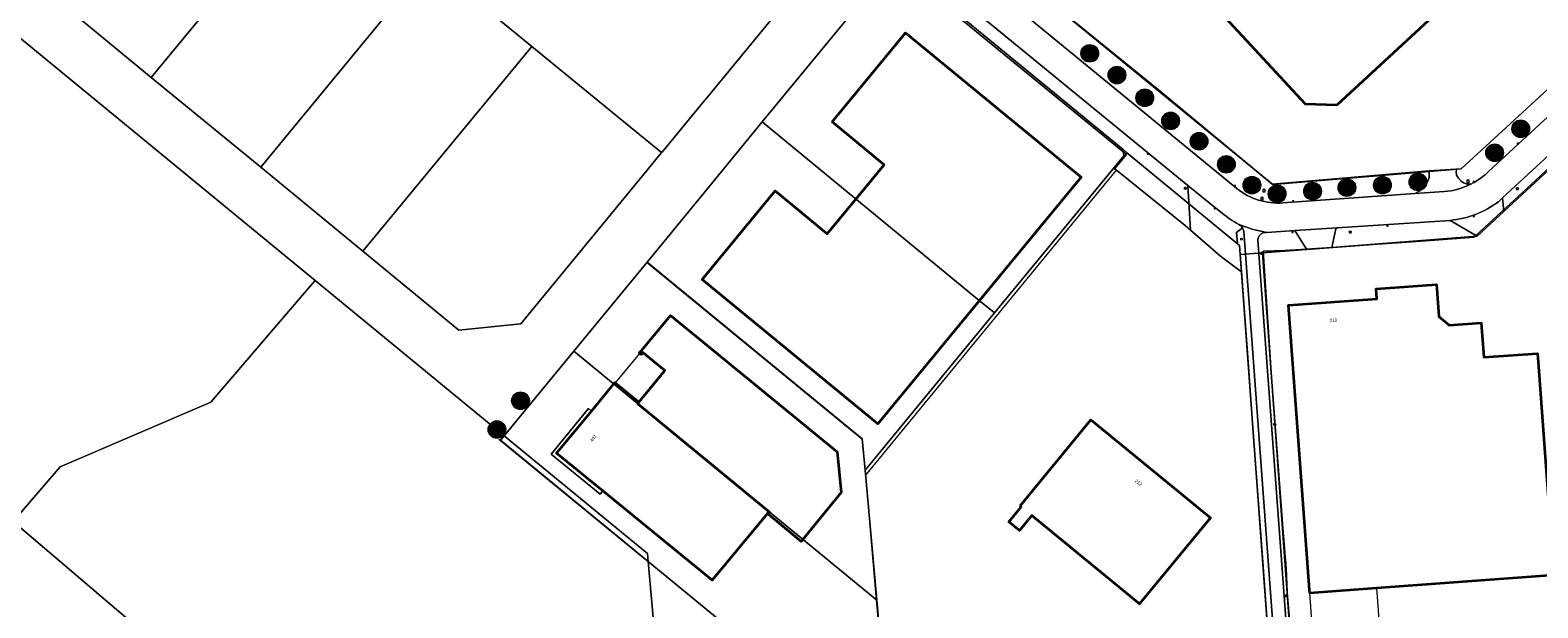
# Model space of a CAD drawing. Header units: millimetres. Extents: x 162876 to 168130, y 402614 to 405602.
# Tile 20 of 256: x 163842 to 164183, y 403281 to 403412. Entities that reach past the tile are written whole.
import ezdxf
from ezdxf.enums import TextEntityAlignment as Align

# ---------------------------------------------------------------- set-up
doc = ezdxf.new("R2010")
doc.units = ezdxf.units.MM
for name, color, linetype, lineweight in [('X-CA190022.004-UO-BGT_Ondergrond$0$GE_201_SHDHek_Lijn_GEM', 253, 'X-CA190022.004-UO-BGT_Ondergrond$0$Hekwerk', 9), ('X-CA190022.004-UO-BGT_Ondergrond$0$GE_314_WGDRijbaanLokaleweg_Vlak_GEM', 253, 'Continuous', 9), ('X-CA190022.004-UO-BGT_Ondergrond$0$GE_316_WGDFietspad_Vlak_GEM', 253, 'Continuous', 9), ('X-CA190022.004-UO-BGT_Ondergrond$0$GE_322_WGDInrit_Vlak_GEM', 253, 'Continuous', 9), ('X-CA190022.004-UO-BGT_Ondergrond$0$GE_367_OWGBerm_groenvoorziening_grasenk_GEM', 253, 'Continuous', 9), ('X-CA190022.004-UO-BGT_Ondergrond$0$GE_401_OTDErf_Vlak_GEM', 253, 'Continuous', 9), ('X-CA190022.004-UO-BGT_Ondergrond$0$GE_4502_GBKN_Huisnummer_Lijn_GEM', 7, 'Continuous', 9), ('X-CA190022.004-UO-BGT_Ondergrond$0$GE_601_PNDgrondvlakpand_Vlak_MV_GEM', 34, 'Continuous', 35), ('X-CA190022.004-UO-BGT_Ondergrond$0$GE_612_PanddeelOnderbouwOverbouw_Vlak_GEM', 253, 'Continuous', 9), ('X-CA190022.004-UO-BGT_Ondergrond$0$GE_613_PanddeelOnderbouwOverbouw_Lijn_GEM', 253, 'Continuous', 9), ('X-CA190022.004-UO-BGT_Ondergrond$0$GE_632_GBILuifel_Inrichtend_Vlak_GEM', 253, 'Continuous', 9), ('X-CA190022.004-UO-BGT_Ondergrond$0$GE_814_BRDVerkeersbord_Punt_GEM', 7, 'Continuous', 25), ('X-CA190022.004-UO-BGT_Ondergrond$0$GE_861_PALLichtmast_Punt_GEM', 202, 'Continuous', 25), ('X-CA190022.004-UO-BGT_Ondergrond$0$GE_885_PutInspectieofRioolput_Punt_GEM', 253, 'Continuous', 9), ('X-CA190022.004-UO-BGT_Ondergrond$0$GE_886_PutKolk_Punt_GEM', 253, 'Continuous', 9), ('X-CA190022.004-UO-BGT_Ondergrond$0$N-WE-RI-PUT_INSPECTIE-S', 253, 'Continuous', 9), ('X-CA190022.004-UO-KAD_Percelen$0$B-WE-KG-GRENS_PERCEEL-GV', 150, 'Continuous', 9)]:
    doc.layers.add(name, color=color, linetype=linetype, lineweight=lineweight)
doc.layers.add('X-CA190022.004-UO-DWM_Beplanting_v0.1$0$B-WE-GR-BOOM-S AFKOMSTIG UIT BOMENBESTAND GEMEENTE', color=252, linetype='Continuous')
doc.styles.add('X-CA190022.004-UO-BGT_Ondergrond$0$BGT_NAR', font='arial.ttf', dxfattribs={"height": 1})
doc.styles.add('X-CA190022.004-UO-BGT_Ondergrond$0$NLCS-ISO', font='NLCS-ISO.ttf')
doc.linetypes.add('X-CA190022.004-UO-BGT_Ondergrond$0$Hekwerk', pattern='A,5,-1.5,[2,dgnlstyle-Veghel.shx,S=0.007937,R=0,X=0,Y=0],-1.5', length=8)

# ---------------------------------------------------------------- blocks, each defined once
blk = doc.blocks.new('X-CA190022.004-UO-BGT_Ondergrond$0$SRI-KOLK-SO')
at = {"color": 0, "linetype": 'ByBlock', "lineweight": 18}
blk.add_lwpolyline([(-1.125, -1.125), (1.125, -1.125), (1.125, 1.125), (-1.125, 1.125)], close=True, dxfattribs=at)
at = {"color": 0, "linetype": 'ByBlock', "lineweight": 18, "style": 'X-CA190022.004-UO-BGT_Ondergrond$0$NLCS-ISO'}
blk.add_text('k', height=1.5, dxfattribs=at).set_placement((0, 0), align=Align.MIDDLE_CENTER)
blk = doc.blocks.new('X-CA190022.004-UO-BGT_Ondergrond$0$IMGEOKolk')
at = {"xscale": 5, "yscale": 5, "zscale": 5}
blk.add_blockref('X-CA190022.004-UO-BGT_Ondergrond$0$SRI-KOLK-SO', (0, 0), dxfattribs=at)
blk = doc.blocks.new('X-CA190022.004-UO-BGT_Ondergrond$0$SIE-WEG_PAAL_VERKEERSBORD-SO')
at = {"linetype": 'ByBlock', "lineweight": 18}
blk.add_circle((0, 0), 1.5, dxfattribs=at)
at = {"linetype": 'ByBlock', "lineweight": 18, "style": 'X-CA190022.004-UO-BGT_Ondergrond$0$NLCS-ISO'}
blk.add_text('vb', height=1.5, dxfattribs=at).set_placement((0, 0.1), align=Align.MIDDLE_CENTER)
blk = doc.blocks.new('X-CA190022.004-UO-BGT_Ondergrond$0$IMGEOVerkeersbord')
at = {"xscale": 5, "yscale": 5, "zscale": 5}
blk.add_blockref('X-CA190022.004-UO-BGT_Ondergrond$0$SIE-WEG_PAAL_VERKEERSBORD-SO', (0, 0), dxfattribs=at)
blk = doc.blocks.new('X-CA190022.004-UO-BGT_Ondergrond$0$N-SIE-WEG_LICHTMAST-SO')
h = blk.add_hatch(color=256)
h.paths.add_polyline_path([(1.2, 0.5, 0.658505), (-1.2, 0.5)])
h.paths.add_polyline_path([(-1.2, -0.5, 0.658505), (1.2, -0.5)])
at = {"flags": 128}
for points in [[(-2.2, 1.3), (-1.1, 0.6)], [(-1.2, 0.5), (1.2, 0.5)], [(0, 1.3), (0, 2.5)], [(1.1, 0.6), (2.2, 1.3)], [(-2.2, -1.3), (-1.1, -0.6)], [(-1.2, -0.5), (1.2, -0.5)], [(0, -1.3), (0, -2.5)], [(2.2, -1.3), (1.1, -0.6)]]:
    blk.add_lwpolyline(points, dxfattribs=at)
at = {"ltscale": 0.5}
blk.add_circle((0, 0), 1.27, dxfattribs=at)
at = {"style": 'X-CA190022.004-UO-BGT_Ondergrond$0$NLCS-ISO'}
blk.add_attdef('TYPE', text='', height=1.8, dxfattribs=at).set_placement((0, 2.5), align=Align.BOTTOM_CENTER)
blk = doc.blocks.new('X-CA190022.004-UO-BGT_Ondergrond$0$IMGEOLichtmastpaal')
at = {"xscale": 5, "yscale": 5, "zscale": 5}
blk.add_blockref('X-CA190022.004-UO-BGT_Ondergrond$0$N-SIE-WEG_LICHTMAST-SO', (0, 6), dxfattribs=at)
blk = doc.blocks.new('X-CA190022.004-UO-BGT_Ondergrond$0$SRI-PUT_INSPECTIEPUT_RIOOLPUT-SO')
at = {"color": 0, "linetype": 'ByBlock', "lineweight": 18}
blk.add_lwpolyline([(-1.1, -1.1), (1.1, -1.1), (1.1, 1.1), (-1.1, 1.1)], close=True, dxfattribs=at)
at = {"color": 0, "linetype": 'ByBlock', "lineweight": 18, "style": 'X-CA190022.004-UO-BGT_Ondergrond$0$NLCS-ISO'}
blk.add_text('r', height=1.5, dxfattribs=at).set_placement((0, 0.3), align=Align.MIDDLE_CENTER)
blk = doc.blocks.new('X-CA190022.004-UO-BGT_Ondergrond$0$IMGEOInspectierioolput')
at = {"layer": 'X-CA190022.004-UO-BGT_Ondergrond$0$N-WE-RI-PUT_INSPECTIE-S', "xscale": 10, "yscale": 10, "zscale": 10}
blk.add_blockref('X-CA190022.004-UO-BGT_Ondergrond$0$SRI-PUT_INSPECTIEPUT_RIOOLPUT-SO', (0, 0), dxfattribs=at)
blk = doc.blocks.new('X-CA190022.004-UO-DWM_Beplanting_v0.1$0$SGR-BOOM_01-SO')
at = {"linetype": 'ByBlock', "lineweight": 18}
h = blk.add_hatch(color=0, dxfattribs=at)
h.dxf.hatch_style = 1
edge = h.paths.add_edge_path()
edge.add_arc((0, 0), 0.25, 0, 360)
at = {"color": 0, "linetype": 'ByBlock', "lineweight": 18}
for radius in [2, 0.25]:
    blk.add_circle((0, 0), radius, dxfattribs=at)
blk = doc.blocks.new('X-CA190022.004-UO-DWM_Beplanting_v0.1$0$IMGEOBoom')
at = {"transparency": 33554457}
h = blk.add_hatch(color=256, dxfattribs=at)
h.dxf.hatch_style = 1
edge = h.paths.add_edge_path()
edge.add_arc((0, 0), 100, 0, 360)
edge = h.paths.add_edge_path(flags=17)
edge.add_arc((0, 0), 12.5, 0, 360)
h = blk.add_hatch()
h.set_pattern_fill('ANGLE', color=256)
h.set_pattern_definition([(0, (0, 0), (0, 6.985), [5.08, -1.905]), (90, (0, 0), (-6.985, 4e-16), [5.08, -1.905])])
edge = h.paths.add_edge_path(flags=17)
edge.add_arc((0, 0), 12.5, 0, 360)
at = {"xscale": 50, "yscale": 50, "zscale": 50}
blk.add_blockref('X-CA190022.004-UO-DWM_Beplanting_v0.1$0$SGR-BOOM_01-SO', (0, 0), dxfattribs=at)

msp = doc.modelspace()

# ---------------------------------------------------------------- linework, layer by layer
at = {"layer": 'X-CA190022.004-UO-BGT_Ondergrond$0$GE_201_SHDHek_Lijn_GEM'}
for p, q in [((164175.088, 403388.839), (164190.18, 403402.755)), ((164097.455, 403398.262), (164123.182, 403376.894)), ((164174.239, 403388.121), (164165.882, 403380.425)), ((164031.24, 403310.978), (164087.94, 403380.063)), ((164103.497, 403367.545), (164087.94, 403380.063)), ((164123.182, 403376.894), (164158.685, 403379.957)), ((164158.685, 403379.957), (164164.703, 403380.325)), ((164164.85, 403380.338), (164164.703, 403380.325)), ((164165.882, 403380.425), (164164.85, 403380.338)), ((164104.717, 403366.487), (164103.497, 403367.545)), ((164111.487, 403360.613), (164104.717, 403366.487)), ((163982, 403359.062), (164030.415, 403319.289)), ((164115.674, 403357.456), (164111.487, 403360.613)), ((164125.986, 403361.882), (164121.104, 403361.734)), ((164121.104, 403361.734), (164122.917, 403334.219)), ((164130.885, 403362.181), (164125.986, 403361.882)), ((164116.235, 403357.093), (164115.674, 403357.456)), ((164117.657, 403337.683), (164116.235, 403357.093)), ((164118.898, 403320.745), (164117.657, 403337.683)), ((164122.917, 403334.219), (164124.72, 403310.119)), ((163980.6, 403292.695), (163948.331, 403319.167)), ((164030.415, 403319.289), (164031.222, 403311.19)), ((164120.158, 403303.545), (164118.898, 403320.745)), ((164031.222, 403311.19), (164031.24, 403310.978)), ((164031.24, 403310.978), (164033.652, 403282.776)), ((164124.72, 403310.119), (164125.566, 403299.069)), ((164121.05, 403291.365), (164120.158, 403303.545)), ((164125.566, 403299.069), (164126.307, 403289.989)), ((163982.024, 403291.527), (163980.6, 403292.695)), ((163999.618, 403277.094), (163982.024, 403291.527)), ((164122.43, 403272.523), (164121.05, 403291.365)), ((164126.307, 403289.989), (164126.524, 403284.482)), ((164126.524, 403284.482), (164128.805, 403257.478)), ((164033.652, 403282.776), (164036.848, 403246.646))]:
    msp.add_line(p, q, dxfattribs=at)
at = {"layer": 'X-CA190022.004-UO-BGT_Ondergrond$0$GE_314_WGDRijbaanLokaleweg_Vlak_GEM', "flags": 128}
for points in [[(164111.819, 403370.327), (164110.422, 403371.472), (164104.118, 403376.641), (164047.197, 403423.307), (164045.595, 403424.62), (164045.52, 403424.682), (164045.445, 403424.743), (164023.128, 403443.119), (163988.974, 403471.167), (163987.37, 403472.484), (163985.867, 403473.719), (163972.494, 403484.697), (163965.389, 403490.533), (163957.217, 403497.246), (163924.326, 403524.265), (163916.412, 403530.766), (163911.028, 403535.189), (163890.616, 403551.956), (163878.913, 403561.57), (163847.365, 403587.523)], [(163894.462, 403557.262), (163916.178, 403539.41), (163948.098, 403513.169), (163960.605, 403502.888), (163991.561, 403477.44), (163993.176, 403476.111), (163994.174, 403475.291), (163994.939, 403474.662), (163995.092, 403474.547), (163995.246, 403474.433), (164022.241, 403452.249), (164022.53, 403451.998), (164022.603, 403451.936), (164049.692, 403429.697), (164051.252, 403428.415), (164115.201, 403375.914)], [(164171.712, 403379.416), (164172.084, 403379.76), (164220.815, 403424.824), (164231.312, 403434.53), (164251.364, 403453.071), (164259.771, 403460.845), (164260.937, 403461.923), (164269.442, 403469.787), (164301.838, 403499.752), (164302.958, 403500.79), (164306.775, 403504.328), (164315.372, 403512.298), (164341.662, 403536.67)], [(164346.364, 403532.147), (164336.681, 403523.174), (164330.498, 403517.445), (164315.256, 403503.321), (164305.01, 403493.828), (164295.413, 403484.949), (164288.546, 403478.6), (164286.117, 403476.354), (164265.184, 403457.002), (164261.843, 403453.913), (164234.977, 403429.074), (164225.894, 403420.677), (164204.85, 403401.219), (164196.292, 403393.307), (164175.226, 403373.829), (164174.284, 403372.958)], [(164125.606, 403372.668), (164155.516, 403374.781), (164162.03, 403375.241)], [(164163.417, 403368.741), (164137.846, 403367.054), (164128.316, 403366.425), (164121.941, 403366.004), (164118.846, 403366.637), (164115.592, 403367.815)]]:
    msp.add_lwpolyline(points, dxfattribs=at)
at = {"layer": 'X-CA190022.004-UO-BGT_Ondergrond$0$GE_314_WGDRijbaanLokaleweg_Vlak_GEM'}
for centre, radius, start, end in [((164160.638, 403391.765), 16.587, 296.61246, 311.88515), ((164124.597, 403387.734), 15.1, 231.51754, 273.83023), ((164160.651, 403391.765), 16.581, 274.77128, 296.57234)]:
    msp.add_arc(centre, radius, start, end, dxfattribs=at)
at = {"layer": 'X-CA190022.004-UO-BGT_Ondergrond$0$GE_314_WGDRijbaanLokaleweg_Vlak_GEM', "extrusion": (0, 0, -1)}
for centre, radius, start, end in [((-164161.555, 403389.649), 20.991, 232.67033, 264.91163), ((-164131.305, 403395.505), 31.838, 299.57298, 307.73704)]:
    msp.add_arc(centre, radius, start, end, dxfattribs=at)
at = {"layer": 'X-CA190022.004-UO-BGT_Ondergrond$0$GE_316_WGDFietspad_Vlak_GEM', "flags": 128}
for points in [[(164115.592, 403367.815), (164118.846, 403366.637), (164121.941, 403366.004), (164121.189, 403365.954)], [(164119.931, 403364.224), (164128.789, 403243.894), (164125.784, 403243.64), (164118.279, 403345.82), (164116.721, 403366.226)], [(164146.767, 403285.491), (164148.907, 403256.384), (164134.246, 403249.587), (164131.672, 403284.379), (164146.767, 403285.491)]]:
    msp.add_lwpolyline(points, dxfattribs=at)
at = {"layer": 'X-CA190022.004-UO-BGT_Ondergrond$0$GE_316_WGDFietspad_Vlak_GEM'}
for centre, radius, start, end in [((164114.57, 403365.896), 2.174, 30.73055, 61.96929), ((164114.562, 403365.888), 2.186, 8.90257, 30.80425), ((164121.676, 403364.277), 1.746, 106.20067, 181.75246)]:
    msp.add_arc(centre, radius, start, end, dxfattribs=at)
at = {"layer": 'X-CA190022.004-UO-BGT_Ondergrond$0$GE_322_WGDInrit_Vlak_GEM', "flags": 128}
for points in [[(164162.03, 403375.241), (164155.516, 403374.781), (164156.547, 403375.41), (164157.316, 403376.045), (164157.98, 403376.851), (164158.334, 403377.586), (164158.659, 403378.445), (164158.679, 403379.616), (164158.685, 403379.957), (164164.703, 403380.325), (164164.85, 403380.338), (164164.807, 403380.088), (164164.757, 403379.767), (164164.864, 403378.985), (164165.249, 403378.266)], [(164116.439, 403367.007), (164115.133, 403365.985), (164115.291, 403363.492), (164115.798, 403363.076), (164115.946, 403361.042), (164116.235, 403357.093), (164115.674, 403357.456), (164111.487, 403360.613), (164104.717, 403366.487), (164104.118, 403376.641), (164110.422, 403371.472), (164111.819, 403370.327)], [(164165.249, 403378.266), (164165.844, 403377.596), (164166.374, 403377.205), (164167.237, 403376.963), (164168.068, 403376.935)], [(164174.284, 403372.958), (164175.226, 403373.829), (164175.49, 403370.704)], [(164175.49, 403370.704), (164169.481, 403365.131), (164163.417, 403368.741)], [(164137.846, 403367.054), (164137.561, 403366.789), (164136.649, 403362.597), (164130.885, 403362.181), (164128.316, 403366.425), (164137.846, 403367.054)]]:
    msp.add_lwpolyline(points, dxfattribs=at)
at = {"layer": 'X-CA190022.004-UO-BGT_Ondergrond$0$GE_322_WGDInrit_Vlak_GEM', "extrusion": (0, 0, -1)}
for centre, radius, start, end in [((-164160.651, 403391.765), 16.581, 243.42766, 265.22872), ((-164114.57, 403365.896), 2.174, 118.03071, 149.26945)]:
    msp.add_arc(centre, radius, start, end, dxfattribs=at)
at = {"layer": 'X-CA190022.004-UO-BGT_Ondergrond$0$GE_322_WGDInrit_Vlak_GEM'}
for centre, radius, start, end in [((164161.555, 403389.649), 20.991, 275.08837, 307.32967), ((164131.305, 403395.505), 31.838, 232.26296, 240.42702)]:
    msp.add_arc(centre, radius, start, end, dxfattribs=at)
at = {"layer": 'X-CA190022.004-UO-BGT_Ondergrond$0$GE_367_OWGBerm_groenvoorziening_grasenk_GEM', "flags": 128}
for points in [[(164021.873, 403474.21), (164023.405, 403475.629), (164024.929, 403477.04), (164052.619, 403502.676), (164054.291, 403500.864), (164034.327, 403482.449), (164023.302, 403472.06), (164023.438, 403459.209), (164039.689, 403445.569), (164058.254, 403430.48), (164072.428, 403418.573), (164097.455, 403398.262), (164123.182, 403376.894), (164158.685, 403379.957), (164158.679, 403379.616)], [(164115.201, 403375.914), (164051.252, 403428.415), (164049.692, 403429.697), (164022.603, 403451.936), (164022.53, 403451.998), (164022.241, 403452.249)], [(164168.068, 403376.935), (164167.237, 403376.963), (164166.374, 403377.205), (164165.844, 403377.596), (164165.249, 403378.266), (164164.864, 403378.985), (164164.757, 403379.767), (164164.807, 403380.088), (164164.85, 403380.338), (164165.882, 403380.425), (164174.239, 403388.121), (164175.088, 403388.839), (164190.18, 403402.755), (164219.757, 403429.914), (164220.363, 403429.257), (164220.783, 403428.671), (164221.102, 403427.778), (164221.247, 403426.901), (164221.176, 403425.974), (164220.815, 403424.824)], [(164220.815, 403424.824), (164172.084, 403379.76), (164171.712, 403379.416)], [(164047.197, 403423.307), (164104.118, 403376.641), (164104.717, 403366.487), (164103.497, 403367.545), (164087.94, 403380.063), (164087.549, 403380.377), (164090.25, 403383.661), (164046.847, 403419.257), (164042.305, 403423.024)], [(164199.21, 403392.924), (164187.725, 403382.052), (164175.49, 403370.704), (164175.226, 403373.829), (164196.292, 403393.307), (164199.21, 403392.924)], [(164158.679, 403379.616), (164158.659, 403378.445), (164158.334, 403377.586), (164157.98, 403376.851), (164157.316, 403376.045), (164156.547, 403375.41), (164155.516, 403374.781), (164125.606, 403372.668)], [(164122.43, 403272.523), (164121.05, 403291.365), (164120.158, 403303.545), (164118.898, 403320.745), (164117.657, 403337.683), (164116.235, 403357.093), (164115.946, 403361.042), (164115.798, 403363.076), (164115.291, 403363.492), (164115.133, 403365.985), (164116.439, 403367.007)], [(164116.721, 403366.226), (164118.279, 403345.82)], [(164121.189, 403365.954), (164121.941, 403366.004), (164128.316, 403366.425), (164130.885, 403362.181), (164125.986, 403361.882), (164121.104, 403361.734), (164122.917, 403334.219), (164124.72, 403310.119), (164125.566, 403299.069), (164126.307, 403289.989), (164126.524, 403284.482), (164128.805, 403257.478), (164129.577, 403245.132), (164130.346, 403241.79), (164158.219, 403255.139), (164171.084, 403263.999), (164179.494, 403270.177), (164194.84, 403282.196)], [(164163.417, 403368.741), (164169.481, 403365.131), (164136.649, 403362.597), (164137.561, 403366.789), (164137.846, 403367.054), (164163.417, 403368.741)], [(164131.021, 403231.356), (164130.211, 403235.024), (164128.863, 403243.9), (164128.789, 403243.894), (164119.931, 403364.224)], [(164118.279, 403345.82), (164125.784, 403243.64), (164125.354, 403243.604)]]:
    msp.add_lwpolyline(points, dxfattribs=at)
at = {"layer": 'X-CA190022.004-UO-BGT_Ondergrond$0$GE_367_OWGBerm_groenvoorziening_grasenk_GEM', "extrusion": (0, 0, -1)}
for centre, radius, start, end in [((-164160.638, 403391.765), 16.587, 228.11485, 243.38754), ((-164124.597, 403387.734), 15.1, 266.16977, 308.48246), ((-164114.562, 403365.888), 2.186, 149.19575, 171.09743), ((-164121.676, 403364.277), 1.746, 358.24754, 73.79933)]:
    msp.add_arc(centre, radius, start, end, dxfattribs=at)
at = {"layer": 'X-CA190022.004-UO-BGT_Ondergrond$0$GE_401_OTDErf_Vlak_GEM', "flags": 128}
for points in [[(164137.741, 403394.779), (164130.705, 403395.048), (164066.082, 403464.885), (164077.251, 403475.219), (164084.048, 403467.893), (164105.835, 403488.05), (164099.021, 403495.354), (164128.618, 403522.754), (164135.39, 403515.429), (164150.027, 403528.929), (164204.428, 403470.152), (164188.006, 403454.921), (164194.788, 403447.578), (164137.741, 403394.779)], [(164042.305, 403423.024), (164046.847, 403419.257), (164090.25, 403383.661), (164087.549, 403380.377), (164087.94, 403380.063), (164103.497, 403367.545), (164104.717, 403366.487), (164111.487, 403360.613), (164115.674, 403357.456), (164116.235, 403357.093)], [(164190.18, 403402.755), (164175.088, 403388.839), (164174.239, 403388.121), (164165.882, 403380.425), (164164.85, 403380.338), (164164.703, 403380.325), (164158.685, 403379.957), (164123.182, 403376.894), (164097.455, 403398.262), (164072.428, 403418.573)], [(164023.689, 403391.045), (164040.285, 403411.149), (164079.984, 403378.527), (164034.013, 403322.656), (163994.284, 403355.357), (164010.823, 403375.436), (164022.581, 403365.677), (164035.423, 403381.273), (164023.689, 403391.045)], [(164194.84, 403282.196), (164179.494, 403270.177), (164171.084, 403263.999), (164158.219, 403255.139), (164130.346, 403241.79), (164129.577, 403245.132), (164128.805, 403257.478), (164126.524, 403284.482), (164126.307, 403289.989), (164125.566, 403299.069), (164124.72, 403310.119), (164122.917, 403334.219), (164121.104, 403361.734), (164125.986, 403361.882), (164130.885, 403362.181), (164136.649, 403362.597), (164169.481, 403365.131), (164175.49, 403370.704), (164187.725, 403382.052)], [(164116.235, 403357.093), (164117.657, 403337.683), (164118.898, 403320.745), (164120.158, 403303.545), (164121.05, 403291.365), (164122.43, 403272.523)], [(164186.863, 403288.439), (164146.767, 403285.491), (164148.907, 403256.384), (164134.246, 403249.587), (164131.672, 403284.379), (164131.618, 403285.109), (164126.845, 403349.528), (164146.794, 403350.965), (164146.65, 403353.244), (164160.316, 403354.248), (164160.834, 403346.968), (164163.141, 403345.04), (164170.389, 403345.532), (164170.987, 403337.746), (164183.122, 403338.64), (164183.49, 403333.654), (164186.863, 403288.439)], [(164009.099, 403302.365), (163996.591, 403287.27), (163971.837, 403307.504), (163961.416, 403316.022), (163969.288, 403325.568), (163974.597, 403332.006), (163980.007, 403327.559), (163985.909, 403334.78), (163980.93, 403338.836), (163980.526, 403338.352), (163980.088, 403338.718), (163980.567, 403339.291), (163982.02, 403341.029), (163982.066, 403340.983), (163987.177, 403347.189), (163992.849, 403342.547), (164024.853, 403316.354), (164025.722, 403307.165), (164016.987, 403296.422), (164016.707, 403296.078), (164009.099, 403302.365)], [(164066.178, 403304.143), (164082.163, 403323.601), (164109.186, 403301.4), (164093.201, 403281.943), (164068.828, 403301.966), (164066.028, 403298.559), (164063.649, 403300.514), (164066.448, 403303.921), (164066.178, 403304.143)]]:
    msp.add_lwpolyline(points, dxfattribs=at)
at = {"layer": 'X-CA190022.004-UO-BGT_Ondergrond$0$GE_601_PNDgrondvlakpand_Vlak_MV_GEM', "flags": 128}
for points in [[(164137.741, 403394.779), (164130.705, 403395.048), (164066.082, 403464.885), (164077.251, 403475.219), (164084.048, 403467.893), (164105.835, 403488.05), (164099.021, 403495.354), (164128.618, 403522.754), (164135.39, 403515.429), (164150.027, 403528.929), (164204.428, 403470.152), (164188.006, 403454.921), (164194.788, 403447.578), (164137.741, 403394.779)], [(164023.689, 403391.045), (164040.285, 403411.149), (164079.984, 403378.527), (164034.013, 403322.656), (163994.284, 403355.357), (164010.823, 403375.436), (164022.581, 403365.677), (164035.423, 403381.273), (164023.689, 403391.045)], [(164183.49, 403333.654), (164186.863, 403288.439), (164146.767, 403285.491), (164131.672, 403284.379), (164131.618, 403285.109), (164126.845, 403349.528), (164146.794, 403350.965), (164146.65, 403353.244), (164160.316, 403354.248), (164160.834, 403346.968), (164163.141, 403345.04), (164170.389, 403345.532), (164170.987, 403337.746), (164183.122, 403338.64), (164183.49, 403333.654)], [(163992.849, 403342.547), (164024.853, 403316.354), (164025.722, 403307.165), (164016.987, 403296.422), (164016.707, 403296.078), (164009.099, 403302.365), (164009.464, 403302.804), (163979.75, 403327.246), (163980.007, 403327.559), (163985.909, 403334.78), (163980.93, 403338.836), (163980.526, 403338.352), (163980.088, 403338.718), (163980.567, 403339.291), (163982.02, 403341.029), (163982.066, 403340.983), (163987.177, 403347.189), (163992.849, 403342.547)], [(163980.007, 403327.559), (163979.75, 403327.246), (164009.464, 403302.804), (164009.099, 403302.365), (163996.591, 403287.27), (163971.837, 403307.504), (163961.416, 403316.022), (163969.288, 403325.568), (163974.597, 403332.006), (163980.007, 403327.559)], [(164066.178, 403304.143), (164082.163, 403323.601), (164109.186, 403301.4), (164093.201, 403281.943), (164068.828, 403301.966), (164066.028, 403298.559), (164063.649, 403300.514), (164066.448, 403303.921), (164066.178, 403304.143)]]:
    msp.add_lwpolyline(points, dxfattribs=at)
at = {"layer": 'X-CA190022.004-UO-BGT_Ondergrond$0$GE_612_PanddeelOnderbouwOverbouw_Vlak_GEM', "flags": 128}
msp.add_lwpolyline([(163969.288, 403325.568), (163961.416, 403316.022), (163971.837, 403307.504), (163971.271, 403306.771), (163960.183, 403315.849), (163968.635, 403326.125), (163969.288, 403325.568)], dxfattribs=at)
at = {"layer": 'X-CA190022.004-UO-BGT_Ondergrond$0$GE_613_PanddeelOnderbouwOverbouw_Lijn_GEM'}
for p, q in [((163968.635, 403326.125), (163960.183, 403315.849)), ((163969.288, 403325.568), (163968.635, 403326.125)), ((163960.183, 403315.849), (163971.271, 403306.771)), ((163971.271, 403306.771), (163971.837, 403307.504))]:
    msp.add_line(p, q, dxfattribs=at)
at = {"layer": 'X-CA190022.004-UO-BGT_Ondergrond$0$GE_632_GBILuifel_Inrichtend_Vlak_GEM', "flags": 128}
msp.add_lwpolyline([(163974.692, 403331.928), (163980.205, 403338.62), (163980.526, 403338.352), (163980.93, 403338.836), (163985.909, 403334.78), (163980.007, 403327.559), (163974.692, 403331.928)], dxfattribs=at)
at = {"layer": 'X-CA190022.004-UO-KAD_Percelen$0$B-WE-KG-GRENS_PERCEEL-GV', "flags": 128}
for points in [[(164203.337, 403482.614), (164125.348, 403566.768), (164022.925, 403472.093), (164023.261, 403458.91), (164123.292, 403376.825), (164165.882, 403380.425), (164237.134, 403446.038)], [(164019.82, 403442.132), (163968.105, 403484.565), (163936.317, 403445.8), (163935.426, 403444.712), (163925.671, 403432.812), (163932.642, 403427.098), (163955.818, 403408.1), (163977.372, 403390.433), (163985.108, 403384.108), (163985.161, 403384.065), (163994.91, 403395.936), (163995.436, 403396.577), (164017.434, 403423.389), (164021.142, 403427.908)], [(163869.777, 403401.074), (163907.78, 403447.259), (163888.448, 403463.17), (163850.484, 403416.955)], [(163932.642, 403427.098), (163925.671, 403432.812), (163925.535, 403432.646), (163907.78, 403447.259), (163869.777, 403401.074), (163894.535, 403380.748), (163900.905, 403388.496), (163928.781, 403422.385)], [(163905.795, 403353.943), (163906.832, 403355.156), (163809.113, 403435.554), (163754.232, 403372.72), (163838.579, 403300.615), (163849.19, 403312.973), (163883.244, 403327.559)], [(163917.634, 403361.729), (163925.173, 403370.915), (163955.818, 403408.1), (163932.642, 403427.098), (163928.781, 403422.385), (163900.905, 403388.496), (163894.535, 403380.748)], [(164060.384, 403347.772), (164089.594, 403383.336), (164089.457, 403384.744), (164045.439, 403420.954), (164031.342, 403419.55), (164007.908, 403391.015), (164017.288, 403383.287), (164056.952, 403350.601)], [(163955.818, 403408.1), (163925.173, 403370.915), (163917.634, 403361.729), (163939.292, 403343.895), (163953.294, 403345.31), (163981.871, 403380.095), (163985.108, 403384.108), (163977.372, 403390.433)], [(164007.908, 403391.015), (164005.556, 403388.151), (163995.352, 403375.726), (163981.86, 403359.306), (164030.514, 403319.284), (164031.148, 403312.178), (164060.384, 403347.772), (164056.952, 403350.601), (164017.288, 403383.287)], [(164089.583, 403216.935), (164088.484, 403222.695), (164110.121, 403226.655), (164124.014, 403244.093), (164124.081, 403244.177), (164124.471, 403244.666), (164115.946, 403361.042), (164115.798, 403363.076), (164090.229, 403384.109), (164089.457, 403384.744), (164089.594, 403383.336), (164060.384, 403347.772), (164031.148, 403312.178), (164033.768, 403282.812), (164037.022, 403246.337), (164039.956, 403213.457), (164059.365, 403213.073), (164085, 403215.942)], [(163965.29, 403339.14), (164033.768, 403282.812), (164031.148, 403312.178), (164030.514, 403319.284), (163981.86, 403359.306)], [(163981.944, 403293.359), (163982.109, 403291.509), (164037.022, 403246.337), (164033.768, 403282.812), (163965.29, 403339.14), (163949.562, 403320)], [(163949.562, 403320), (163948.719, 403318.975), (163982.109, 403291.509), (163981.944, 403293.359)], [(163810.626, 403268.058), (163860.01, 403225.68), (163887.81, 403258.53), (163838.579, 403300.615)], [(163982.109, 403291.509), (163988.217, 403223.063), (164032.827, 403213.599), (164039.956, 403213.457), (164037.022, 403246.337)]]:
    msp.add_lwpolyline(points, close=True, dxfattribs=at)
for points in [[(164237.134, 403446.038), (164165.882, 403380.425), (164123.292, 403376.825), (164023.261, 403458.91), (163997.382, 403480.119), (163954.024, 403515.741), (163938.953, 403528.122), (163935.104, 403531.285), (163924.466, 403540.094)], [(163909.478, 403532.697), (163910.138, 403532.156), (163911.841, 403530.76), (163968.105, 403484.565), (164019.82, 403442.132), (164045.439, 403420.954), (164089.457, 403384.744), (164090.229, 403384.109)], [(163809.113, 403435.554), (163906.832, 403355.156), (163949.562, 403320), (163965.29, 403339.14), (163981.86, 403359.306), (163995.352, 403375.726), (164005.556, 403388.151), (164007.908, 403391.015), (164031.342, 403419.55)], [(164017.434, 403423.389), (163995.436, 403396.577), (163994.91, 403395.936), (163985.161, 403384.065), (163985.108, 403384.108), (163981.871, 403380.095), (163953.294, 403345.31), (163939.292, 403343.895), (163917.634, 403361.729), (163894.535, 403380.748), (163869.777, 403401.074), (163850.484, 403416.955)], [(164090.229, 403384.109), (164115.798, 403363.076), (164115.946, 403361.042), (164120.988, 403361.415), (164145.911, 403363.26), (164156.877, 403364.062), (164168.8, 403364.933), (164171.143, 403367.101), (164182.753, 403377.839), (164190.554, 403385.054)], [(164190.554, 403385.054), (164182.753, 403377.839), (164171.143, 403367.101), (164168.8, 403364.933), (164156.877, 403364.062), (164145.911, 403363.26), (164120.988, 403361.415), (164126.764, 403281.3), (164129.159, 403247.698), (164129.492, 403244.721), (164129.497, 403244.676), (164130.25, 403241.801), (164138.727, 403245.871), (164158.502, 403255.366), (164165.88, 403260.323), (164165.964, 403260.38), (164173.354, 403265.538), (164178.172, 403269.146), (164211.161, 403295.172)], [(164129.159, 403247.698), (164126.764, 403281.3), (164120.988, 403361.415), (164115.946, 403361.042), (164124.471, 403244.666)], [(163988.217, 403223.063), (163982.109, 403291.509), (163948.719, 403318.975), (163949.562, 403320), (163906.832, 403355.156), (163905.795, 403353.943), (163883.244, 403327.559), (163849.19, 403312.973), (163838.579, 403300.615), (163887.81, 403258.53)]]:
    msp.add_lwpolyline(points, dxfattribs=at)

# ---------------------------------------------------------------- block references
at = {"layer": 'X-CA190022.004-UO-BGT_Ondergrond$0$GE_814_BRDVerkeersbord_Punt_GEM', "xscale": 0.03, "yscale": 0.03, "zscale": 0.02}
msp.add_blockref('X-CA190022.004-UO-BGT_Ondergrond$0$IMGEOVerkeersbord', (164116.254, 403364.504), dxfattribs=at)
at = {"layer": 'X-CA190022.004-UO-BGT_Ondergrond$0$GE_861_PALLichtmast_Punt_GEM', "xscale": 0.025, "yscale": 0.025, "zscale": 0.025}
for p in [(164103.534, 403375.846), (164178.582, 403375.748), (164140.817, 403365.928), (164120.803, 403361.124), (164123.739, 403322.437), (164126.405, 403283.636)]:
    msp.add_blockref('X-CA190022.004-UO-BGT_Ondergrond$0$IMGEOLichtmastpaal', p, dxfattribs=at)
at = {"layer": 'X-CA190022.004-UO-BGT_Ondergrond$0$GE_885_PutInspectieofRioolput_Punt_GEM', "xscale": 0.025, "yscale": 0.025, "zscale": 0.025}
for p in [(164155.485, 403376.605), (164167.423, 403377.541), (164120.863, 403373.622), (164120.863, 403373.622), (164121.287, 403375.464), (164121.287, 403375.464)]:
    msp.add_blockref('X-CA190022.004-UO-BGT_Ondergrond$0$IMGEOInspectierioolput', p, dxfattribs=at)
at = {"layer": 'X-CA190022.004-UO-BGT_Ondergrond$0$GE_886_PutKolk_Punt_GEM', "xscale": 0.025, "yscale": 0.025, "zscale": 0.025}
for p in [(164178.668, 403386.087), (164095.074, 403383.847), (164114.701, 403376.477), (164168.727, 403377.426), (164127.915, 403373.041), (164110.161, 403371.472), (164168.727, 403369.76), (164127.744, 403366.092), (164149.218, 403367.569)]:
    msp.add_blockref('X-CA190022.004-UO-BGT_Ondergrond$0$IMGEOKolk', p, dxfattribs=at)
at = {"layer": 'X-CA190022.004-UO-DWM_Beplanting_v0.1$0$B-WE-GR-BOOM-S AFKOMSTIG UIT BOMENBESTAND GEMEENTE', "xscale": 0.02, "yscale": 0.02, "zscale": 0.02}
for p in [(164081.925, 403406.535), (164088.073, 403401.626), (164094.364, 403396.471), (164100.2, 403391.238), (164179.344, 403389.477), (164106.623, 403386.628), (164112.808, 403381.414), (164173.452, 403384.04), (164156.097, 403377.425), (164118.578, 403376.698), (164124.283, 403374.755), (164132.284, 403375.353), (164140.047, 403376.152), (164148.086, 403376.703), (163953.247, 403327.925), (163947.926, 403321.375)]:
    msp.add_blockref('X-CA190022.004-UO-DWM_Beplanting_v0.1$0$IMGEOBoom', p, dxfattribs=at)

# ---------------------------------------------------------------- texts
at = {"layer": 'X-CA190022.004-UO-BGT_Ondergrond$0$GE_4502_GBKN_Huisnummer_Lijn_GEM', "style": 'X-CA190022.004-UO-BGT_Ondergrond$0$BGT_NAR'}
for s, rotation, p in [('210', 4.1, (164137.005, 403346.123)), ('441', 50.8, (163969.703, 403319.455)), ('212', 320.6, (164092.966, 403309.386))]:
    msp.add_text(s, height=0.75, rotation=rotation, dxfattribs=at).set_placement(p, align=Align.MIDDLE_CENTER)

doc.saveas('drawing.dxf')
